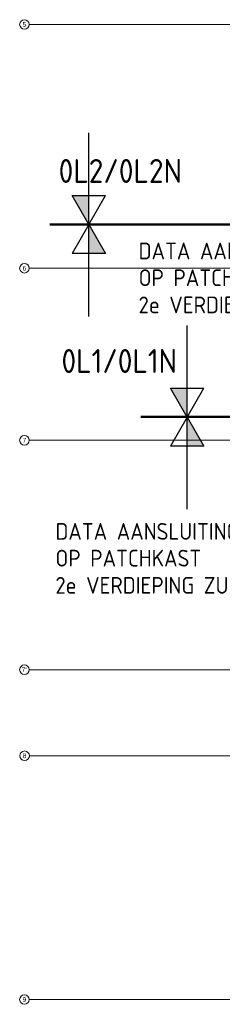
# Model space of a CAD drawing. Header units: millimetres. Extents: x -39149 to 267781, y -2340 to 58540.
# Tile 5 of 244: x -6189 to -1942, y -100 to 20500. Entities that reach past the tile are written whole.
import ezdxf
from ezdxf.enums import TextEntityAlignment as Align

# ---------------------------------------------------------------- set-up
doc = ezdxf.new("R2010")
doc.units = ezdxf.units.MM
doc.header["$LTSCALE"] = 100
doc.header["$MEASUREMENT"] = 0
doc.linetypes.add('B0605', pattern=[141, 70, -35, 1, -35])
doc.linetypes.add('CENTER', pattern=[20, 12.5, -2.5, 2.5, -2.5])
for name, color, linetype in [('A Stramien', 7, 'Continuous'), ('ELEK-ALGB26--bestaand', 7, 'Continuous'), ('INDELING', 3, 'Continuous'), ('INDELING--bestaand', 7, 'Continuous')]:
    doc.layers.add(name, color=color, linetype=linetype)
doc.styles.add('buro-035', font='isocp.shx', dxfattribs={"height": 350})
doc.styles.add('GENERATED_STYLE_3', font='swiss.ttf', dxfattribs={"width": 0.96})
doc.styles.add('ISO', font='ISO', dxfattribs={"height": 162})

# ---------------------------------------------------------------- blocks, each defined once
blk = doc.blocks.new('Standard grid marker_5')
at = {"layer": 'A Stramien', "color": 8, "linetype": 'B0605', "lineweight": 0}
for q in [(0, 0), (46810, 0)]:
    blk.add_line((4000, 0), q, dxfattribs=at)
at = {"layer": 'A Stramien', "color": 8, "linetype": 'Continuous', "lineweight": 0}
blk.add_circle((-100, 0), 100, dxfattribs=at)
at = {"layer": 'A Stramien', "color": 4, "lineweight": 0, "style": 'GENERATED_STYLE_3'}
blk.add_attdef('AC_MARKERTEXT_1', text='', height=100, dxfattribs=at).set_placement((-139, -80), align=Align.BOTTOM_LEFT)
blk = doc.blocks.new('Standard grid marker_6')
at = {"layer": 'A Stramien', "color": 8, "linetype": 'B0605', "lineweight": 0}
for q in [(0, 0), (54000, 0)]:
    blk.add_line((4000, 0), q, dxfattribs=at)
at = {"layer": 'A Stramien', "color": 8, "linetype": 'Continuous', "lineweight": 0}
blk.add_circle((-100, 0), 100, dxfattribs=at)
at = {"layer": 'A Stramien', "color": 4, "lineweight": 0, "style": 'GENERATED_STYLE_3'}
blk.add_attdef('AC_MARKERTEXT_1', text='', height=100, dxfattribs=at).set_placement((-139, -80), align=Align.BOTTOM_LEFT)
blk = doc.blocks.new('Standard grid marker_7')
at = {"layer": 'A Stramien', "color": 8, "linetype": 'B0605', "lineweight": 0}
for q in [(0, 0), (54000, 0)]:
    blk.add_line((4000, 0), q, dxfattribs=at)
at = {"layer": 'A Stramien', "color": 8, "linetype": 'Continuous', "lineweight": 0}
blk.add_circle((-100, 0), 100, dxfattribs=at)
at = {"layer": 'A Stramien', "color": 4, "lineweight": 0, "style": 'GENERATED_STYLE_3'}
blk.add_attdef('AC_MARKERTEXT_1', text='', height=100, dxfattribs=at).set_placement((-139, -80), align=Align.BOTTOM_LEFT)
blk = doc.blocks.new('Standard grid marker_8')
at = {"layer": 'A Stramien', "color": 8, "linetype": 'B0605', "lineweight": 0}
for q in [(0, 0), (54000, 0)]:
    blk.add_line((4000, 0), q, dxfattribs=at)
at = {"layer": 'A Stramien', "color": 8, "linetype": 'Continuous', "lineweight": 0}
blk.add_circle((-100, 0), 100, dxfattribs=at)
at = {"layer": 'A Stramien', "color": 4, "lineweight": 0, "style": 'GENERATED_STYLE_3'}
blk.add_attdef('AC_MARKERTEXT_1', text='', height=100, dxfattribs=at).set_placement((-159, -80), align=Align.BOTTOM_LEFT)
blk = doc.blocks.new('Standard grid marker_9')
at = {"layer": 'A Stramien', "color": 8, "linetype": 'B0605', "lineweight": 0}
for q in [(0, 0), (53996, 0)]:
    blk.add_line((4000, 0), q, dxfattribs=at)
at = {"layer": 'A Stramien', "color": 8, "linetype": 'Continuous', "lineweight": 0}
blk.add_circle((-100, 0), 100, dxfattribs=at)
at = {"layer": 'A Stramien', "color": 4, "lineweight": 0, "style": 'GENERATED_STYLE_3'}
blk.add_attdef('AC_MARKERTEXT_1', text='', height=100, dxfattribs=at).set_placement((-139, -80), align=Align.BOTTOM_LEFT)
blk = doc.blocks.new('Standard grid marker_10')
at = {"layer": 'A Stramien', "color": 8, "linetype": 'B0605', "lineweight": 0}
for q in [(0, 0), (54000, 0)]:
    blk.add_line((4000, 0), q, dxfattribs=at)
at = {"layer": 'A Stramien', "color": 8, "linetype": 'Continuous', "lineweight": 0}
blk.add_circle((-100, 0), 100, dxfattribs=at)
at = {"layer": 'A Stramien', "color": 4, "lineweight": 0, "style": 'GENERATED_STYLE_3'}
blk.add_attdef('AC_MARKERTEXT_1', text='', height=100, dxfattribs=at).set_placement((-139, -80), align=Align.BOTTOM_LEFT)

msp = doc.modelspace()

# ---------------------------------------------------------------- linework, layer by layer
at = {"layer": 'INDELING'}
for p, q in [((-2679, 12186.2), (-2679, 14103.9)), ((-2679, 12186.2), (-3029, 12792.4)), ((-3029, 12792.4), (-2329, 12792.4)), ((-2679, 12186.2), (-2329, 12792.4)), ((-2679, 12186.2), (-3029, 11579.9)), ((-2679, 10258.3), (-2679, 12186.2)), ((-2679, 12186.2), (-2329, 11579.9)), ((-2329, 11579.9), (-3029, 11579.9))]:
    msp.add_line(p, q, dxfattribs=at)
at = {"layer": 'INDELING', "color": 3, "linetype": 'CENTER', "const_width": 50}
msp.add_lwpolyline([(54068, 12192.1), (-3655.8, 12192.1), (-3655.8, 12192.1), (-3655.8, 12192.1)], dxfattribs=at)
at = {"layer": 'INDELING'}
for points in [[(-2679, 12186.2), (-2679, 12792.4), (-3029, 12792.4)], [(-2679, 12186.2), (-2679, 11579.9), (-2329, 11579.9)]]:
    msp.add_solid(points, dxfattribs=at)
at = {"layer": 'INDELING--bestaand'}
for p, q in [((-4736.6, 16215), (-4736.6, 18132.7)), ((-5086.6, 16821.2), (-4386.6, 16821.2)), ((-4736.6, 16215), (-5086.6, 16821.2)), ((-4736.6, 16215), (-4386.6, 16821.2)), ((-4736.6, 16215), (-5086.6, 15608.8)), ((-4736.6, 14287.1), (-4736.6, 16215)), ((-4736.6, 16215), (-4386.6, 15608.8)), ((-4386.6, 15608.8), (-5086.6, 15608.8))]:
    msp.add_line(p, q, dxfattribs=at)
at = {"layer": 'INDELING--bestaand', "linetype": 'CENTER', "const_width": 50}
msp.add_lwpolyline([(-5556.7, 16215), (-5205.7, 16215), (52063.8, 16215)], dxfattribs=at)
at = {"layer": 'INDELING--bestaand'}
for points in [[(-4736.6, 16215), (-4736.6, 16821.2), (-5086.6, 16821.2)], [(-4736.6, 16215), (-4736.6, 15608.8), (-4386.6, 15608.8)]]:
    msp.add_solid(points, dxfattribs=at)

# ---------------------------------------------------------------- block references
at = {"layer": 'A Stramien', "color": 1, "linetype": 'Continuous', "lineweight": 0}
ref = msp.add_blockref('Standard grid marker_5', (-5988.5, 20400), dxfattribs=dict(at, zscale=1000))
ref.add_attrib('AC_MARKERTEXT_1', '5', dxfattribs={"color": 1, "linetype": 'Continuous', "lineweight": 0, "height": 100, "style": 'GENERATED_STYLE_3'}).set_placement((-6127.8, 20320), align=Align.BOTTOM_LEFT)
ref = msp.add_blockref('Standard grid marker_6', (-5988.5, 15300), dxfattribs=dict(at, zscale=1000))
ref.add_attrib('AC_MARKERTEXT_1', '6', dxfattribs={"color": 1, "linetype": 'Continuous', "lineweight": 0, "height": 100, "style": 'GENERATED_STYLE_3'}).set_placement((-6127.8, 15220), align=Align.BOTTOM_LEFT)
ref = msp.add_blockref('Standard grid marker_7', (-5988.5, 11700), dxfattribs=dict(at, zscale=1000))
ref.add_attrib('AC_MARKERTEXT_1', '7', dxfattribs={"color": 1, "linetype": 'Continuous', "lineweight": 0, "height": 100, "style": 'GENERATED_STYLE_3'}).set_placement((-6127.8, 11620), align=Align.BOTTOM_LEFT)
ref = msp.add_blockref('Standard grid marker_8', (-5988.5, 6900), dxfattribs=dict(at, zscale=1000))
ref.add_attrib('AC_MARKERTEXT_1', "7'", dxfattribs={"color": 1, "linetype": 'Continuous', "lineweight": 0, "height": 100, "style": 'GENERATED_STYLE_3'}).set_placement((-6147.4, 6820), align=Align.BOTTOM_LEFT)
ref = msp.add_blockref('Standard grid marker_9', (-5984.8, 5100.3), dxfattribs=dict(at, zscale=1000))
ref.add_attrib('AC_MARKERTEXT_1', '8', dxfattribs={"color": 1, "linetype": 'Continuous', "lineweight": 0, "height": 100, "style": 'GENERATED_STYLE_3'}).set_placement((-6124, 5020.3), align=Align.BOTTOM_LEFT)
ref = msp.add_blockref('Standard grid marker_10', (-5988.5, 0), dxfattribs=dict(at, zscale=1000))
ref.add_attrib('AC_MARKERTEXT_1', '9', dxfattribs={"color": 1, "linetype": 'Continuous', "lineweight": 0, "height": 100, "style": 'GENERATED_STYLE_3'}).set_placement((-6127.8, -80), align=Align.BOTTOM_LEFT)

# ---------------------------------------------------------------- texts
at = {"layer": 'ELEK-ALGB26--bestaand', "style": 'ISO'}
for s, p in [('0L2/0L2N', (-5372, 17085)), ('0L1/0L1N', (-5312.6, 13108.9))]:
    msp.add_text(s, height=500, dxfattribs=at).set_placement(p)
at = {"layer": 'INDELING', "style": 'buro-035'}
for s, p in [('DATA AANSLUITINGEN', (-3695.8, 15486.3)), ('OP PATCHKAST', (-3695.8, 14926.3)), ('2e VERDIEPING NOORD', (-3695.8, 14357.6)), ('DATA AANSLUITINGEN', (-5439.3, 9619)), ('OP PATCHKAST', (-5439.3, 9059)), ('2e VERDIEPING ZUID', (-5439.3, 8490.3))]:
    msp.add_text(s, height=350, dxfattribs=at).set_placement(p)

doc.saveas('drawing.dxf')
